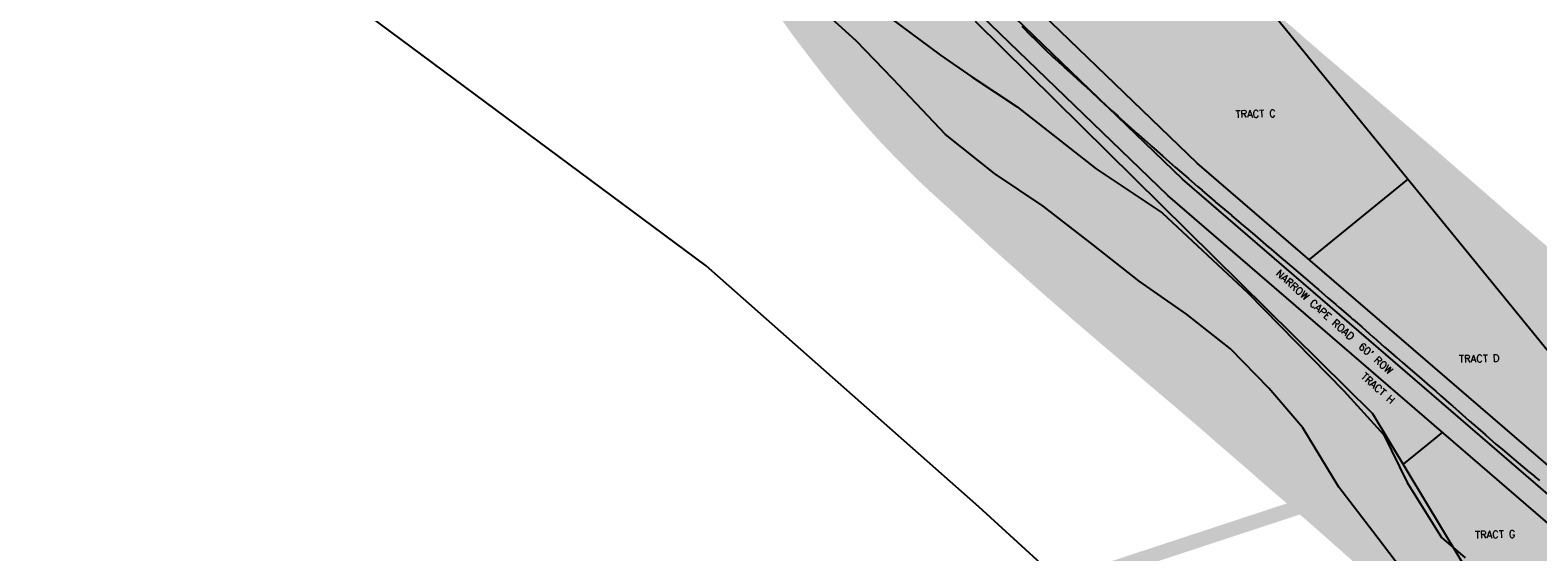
# Model space of a CAD drawing. Header units: feet. Extents: x 18803 to 104580, y -6601 to 116448.
# Tile 8 of 95: x 41329 to 43397, y 28401 to 29116. Entities that reach past the tile are written whole.
import ezdxf

# ---------------------------------------------------------------- set-up
doc = ezdxf.new("R2010")
doc.units = ezdxf.units.FT
doc.header["$LTSCALE"] = 100
doc.header["$MEASUREMENT"] = 0
for name, color, linetype in [('ELPC BOLD TITLE SHEET', 3, 'Continuous'), ('ELPC-XIST', 6, 'Continuous'), ('ELRP', 252, 'Continuous'), ('ETRP', 3, 'Continuous'), ('SL-MATCH', 253, 'Continuous'), ('SL-VICINITY MAP', 2, 'Continuous')]:
    doc.layers.add(name, color=color, linetype=linetype)
doc.styles.add('L100', font='simplex.shx', dxfattribs={"height": 10})

msp = doc.modelspace()

# ---------------------------------------------------------------- linework, layer by layer
at = {"layer": 'ELPC BOLD TITLE SHEET', "const_width": 500}
for points in [[(44994.43259227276, 25873.12758118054), (44997.59958026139, 25871.48795404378), (44997.59958017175, 25871.48795408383), (45000.29333963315, 25869.79948952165)], [(42501.5400579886, 29367.95214175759), (42505.46624152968, 29361.64517453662), (42505.58018567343, 29361.46388776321), (42516.55279361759, 29344.17269794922), (42516.59909886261, 29344.09943917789), (42517.88178326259, 29342.06208444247), (42518.05766273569, 29341.78685586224), (42530.46036896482, 29322.66339556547), (42530.67720908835, 29322.33486699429), (42531.32775021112, 29321.36626467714), (42543.6695239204, 29303.23660314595), (42543.80001834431, 29303.04677975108), (42546.49829455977, 29299.15986079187), (42557.36372789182, 29283.76910242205), (42557.40505259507, 29283.71073642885), (42562.0473866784, 29277.17303663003), (42571.25543832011, 29264.3113953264), (42571.35644675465, 29264.17126174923), (42577.81062612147, 29255.2774451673), (42585.57225108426, 29244.97368985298), (42585.57606997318, 29244.96861645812), (42585.57993878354, 29244.96347925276), (42594.14246109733, 29233.58539484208), (42599.95787490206, 29226.02862681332), (42600.00009034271, 29225.97391325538), (42611.11924388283, 29211.60035650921), (42614.51701171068, 29207.26444335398), (42614.75406039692, 29206.96627868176), (42628.64796185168, 29189.73987670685), (42629.69256757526, 29188.48003473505), (42629.82990207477, 29188.31572218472), (42644.89062803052, 29170.43977152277), (42644.96132922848, 29170.35619757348), (42646.34455748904, 29168.72780115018), (42659.72064586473, 29153.39847117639), (42659.90349062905, 29153.19110966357), (42664.43042504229, 29148.11060264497), (42674.49767738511, 29137.06868913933), (42682.97766997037, 29128.00411911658), (42688.87596844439, 29121.86295996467), (42688.9465452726, 29121.78976432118), (42701.86767232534, 29108.44155067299), (42703.20074887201, 29107.09332244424), (42703.41865133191, 29106.87558342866), (42717.93567415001, 29092.54326154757), (42718.13590608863, 29092.34775828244), (42720.84680834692, 29089.73008896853), (42732.39539574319, 29078.87973999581), (42732.72087385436, 29078.5793415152), (42740.12446006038, 29071.86709471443), (42740.21415722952, 29071.78537695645), (42746.26306966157, 29066.24772223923), (42746.45590849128, 29066.07299858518), (42759.12913037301, 29054.708530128), (42759.30935491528, 29054.54469377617), (42759.35557697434, 29054.5025733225), (42771.32195738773, 29043.57173138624), (42777.48156229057, 29037.84574873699), (42783.44000424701, 29032.3738183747), (42783.44293409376, 29032.3711266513), (42783.44544700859, 29032.36881861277), (42794.96122986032, 29021.78744873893), (42795.00741237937, 29021.74491424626), (42795.4357698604, 29021.34947023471), (42807.72169092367, 29009.89809379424), (42807.95379629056, 29009.6842790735), (42811.97236684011, 29006.02562004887), (42820.76731139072, 28998.08102689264), (42820.8283668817, 28998.02604128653), (42829.30629518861, 28990.41403068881), (42834.287631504, 28985.98424763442), (42834.29698166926, 28985.97593660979), (42847.51253176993, 28974.23455474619), (42847.52442004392, 28974.22398655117), (42848.98062612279, 28972.92873858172), (42864.83092169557, 28958.74630502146), (42866.59661870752, 28957.14490809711), (42881.69447163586, 28943.78365691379), (42881.7796086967, 28943.70862490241), (42886.67815813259, 28939.4093976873), (42899.27243179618, 28928.43221955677), (42899.30832851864, 28928.40098769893), (42907.83557157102, 28920.99510379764), (42907.85902697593, 28920.97470886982), (42917.41017509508, 28912.66002539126), (42917.48255765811, 28912.59724382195), (42929.7995246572, 28901.95313074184), (42929.80604731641, 28901.94749953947), (42929.81252360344, 28901.94190468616), (42936.04488755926, 28896.56310678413), (42936.11162349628, 28896.50570722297), (42952.59994334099, 28882.37244415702), (42952.62018729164, 28882.3551459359), (42952.64038705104, 28882.33784945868), (42954.19655099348, 28881.00958347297), (42954.22772098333, 28880.98301948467), (42971.83562885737, 28866.00109699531), (42971.84146768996, 28865.99613044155), (42976.21428542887, 28862.27769872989), (42976.24822778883, 28862.24878469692), (42989.67197888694, 28850.79343031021), (42999.82239623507, 28842.17840227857), (43008.2793497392, 28834.98056076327), (43023.46637143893, 28821.97994484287), (43023.46983098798, 28821.97698502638), (43023.47372011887, 28821.97365643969), (43027.286527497, 28818.71219876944), (43027.39365180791, 28818.6210772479), (43045.16227849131, 28803.59143821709), (43045.18100989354, 28803.57554781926), (43045.19973840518, 28803.55969076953), (43047.35488534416, 28801.72957426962), (43047.36976075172, 28801.7169330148), (43061.43836286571, 28789.75211024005), (43061.44182796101, 28789.74916173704), (43061.44491499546, 28789.74653587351), (43071.43003319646, 28781.24846939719), (43071.5072185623, 28781.18251600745), (43077.4678603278, 28776.06888476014), (43077.5230220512, 28776.02169597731), (43093.34812259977, 28762.52238917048), (43095.61573764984, 28760.54354304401), (43095.63012390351, 28760.53097972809), (43108.56828360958, 28749.22409600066), (43108.57862563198, 28749.2150625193), (43119.27794137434, 28739.87424364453), (43123.89049437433, 28735.8778116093), (43123.93225947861, 28735.84170268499), (43139.42539272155, 28722.47544414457), (43139.48482136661, 28722.42432935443), (43142.57127636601, 28719.77771781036), (43142.60521535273, 28719.74856385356), (43154.94814323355, 28709.12708582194), (43165.5595587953, 28699.83991633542), (43165.60590393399, 28699.79925694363), (43170.46472594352, 28695.52624592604), (43170.48093754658, 28695.51200089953), (43186.33607454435, 28681.59192730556), (43186.44790374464, 28681.49431834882), (43188.23884954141, 28679.94022253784), (43202.46382894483, 28667.68234148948), (43202.51155099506, 28667.64132066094), (43210.95822643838, 28660.39871508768), (43210.96830511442, 28660.39010082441), (43210.98914454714, 28660.37224660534), (43218.31919962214, 28654.10728323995), (43218.33730069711, 28654.09182638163), (43233.72595067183, 28640.96318036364), (43233.83059476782, 28640.87337315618), (43248.54681004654, 28628.1769210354), (43256.45643989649, 28621.23336621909), (43256.49693907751, 28621.19773863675), (43263.27114451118, 28615.22583695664), (43278.00156752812, 28602.13659584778), (43278.04042887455, 28602.10213412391), (43279.30762559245, 28600.98065025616), (43279.31956056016, 28600.97010758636), (43279.33150369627, 28600.95954458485), (43292.9647383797, 28588.92422920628), (43292.96852577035, 28588.9208836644), (43292.97250490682, 28588.91737017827), (43302.33248700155, 28580.6476894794), (43308.24944562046, 28575.38929469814), (43323.64805250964, 28561.91328441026), (43323.69838171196, 28561.86935333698), (43325.07568629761, 28560.67025933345), (43339.07506381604, 28548.61945243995), (43339.10173307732, 28548.59640117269), (43339.12837036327, 28548.57344009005), (43347.42322077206, 28541.3939942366), (43354.34592652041, 28535.54349218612), (43354.3469016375, 28535.54266803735), (43354.34687766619, 28535.54268829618), (43369.40110343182, 28522.81861554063), (43369.41378770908, 28522.80787337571), (43369.42650171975, 28522.79712018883), (43369.61521766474, 28522.63716545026), (43384.3199318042, 28510.59310705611), (43384.34977720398, 28510.56870091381), (43391.93814198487, 28504.37321821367), (43392.16666011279, 28504.18428745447), (43398.88905055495, 28498.55634937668), (43413.05439879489, 28486.45582446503), (43413.52528773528, 28486.04811718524), (43414.32692619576, 28485.32012395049), (43426.3749002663, 28473.84667990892), (43434.51928180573, 28465.88998033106), (43434.72066073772, 28465.69085784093), (43439.41828270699, 28460.98959607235), (43452.48316197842, 28447.58218392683), (43454.41618430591, 28445.57714140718), (43466.06964303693, 28433.44948055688), (43473.59733143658, 28425.53361708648), (43473.61361379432, 28425.51647802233), (43480.01628547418, 28418.77020039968), (43492.31989342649, 28405.63409941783), (43492.47621702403, 28405.46553643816), (43494.26840829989, 28403.51381376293), (43494.28176801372, 28403.4992271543), (43494.29513371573, 28403.4846589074), (43508.5038849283, 28387.9577637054), (43508.51374566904, 28387.94696762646), (43508.52364841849, 28387.93613932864), (43511.18241702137, 28385.02329734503), (43511.35377735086, 28384.83346354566), (43522.14518075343, 28372.74483210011), (43522.15149841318, 28372.7377462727), (43522.15787303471, 28372.73060241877), (43530.18080317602, 28363.72846645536), (43530.44597073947, 28363.42575243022), (43535.13595150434, 28357.97823617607), (43547.43196073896, 28343.60029012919), (43549.11348433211, 28341.60036549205), (43549.38422992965, 28341.27265885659), (43558.7636190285, 28329.71861137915), (43567.59264136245, 28318.72578284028), (43567.59299265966, 28318.72534547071), (43567.59335802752, 28318.7248905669), (43569.31521943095, 28316.58118726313), (43579.31289656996, 28303.9787536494), (43585.65826690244, 28295.85398422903), (43585.89485237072, 28295.5465432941), (43589.16747197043, 28291.23024433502), (43598.66254871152, 28278.57239944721), (43603.21419569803, 28272.31361034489), (43603.47147897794, 28271.95390222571), (43607.84929751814, 28265.73016980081), (43616.90935926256, 28252.69662682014), (43619.98502329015, 28248.12015958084), (43620.12833120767, 28247.90484172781), (43625.78440098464, 28239.3234294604), (43634.3649123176, 28225.85350474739), (43635.74851002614, 28223.62476851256), (43635.98478684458, 28223.23734746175), (43642.34533784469, 28212.61954231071), (43649.61455448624, 28200.29904101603)]]:
    msp.add_lwpolyline(points, dxfattribs=at)
at = {"layer": 'ELPC-XIST'}
msp.add_lwpolyline([(42688.9465452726, 29121.78976432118), (42701.86767232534, 29108.44155067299), (42703.20074887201, 29107.09332244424), (42703.41865133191, 29106.87558342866), (42717.93567415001, 29092.54326154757), (42718.13590608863, 29092.34775828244), (42720.84680834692, 29089.73008896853), (42732.39539574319, 29078.87973999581), (42732.72087385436, 29078.5793415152), (42740.12446006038, 29071.86709471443), (42740.21415722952, 29071.78537695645), (42746.26306966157, 29066.24772223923), (42746.45590849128, 29066.07299858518), (42759.12913037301, 29054.708530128), (42759.30935491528, 29054.54469377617), (42759.35557697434, 29054.5025733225), (42771.32195738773, 29043.57173138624), (42777.48156229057, 29037.84574873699), (42783.44000424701, 29032.3738183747), (42783.44293409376, 29032.3711266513), (42783.44544700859, 29032.36881861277), (42794.96122986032, 29021.78744873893), (42795.00741237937, 29021.74491424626), (42795.4357698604, 29021.34947023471), (42807.72169092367, 29009.89809379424), (42807.95379629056, 29009.6842790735), (42811.97236684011, 29006.02562004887), (42820.76731139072, 28998.08102689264), (42820.8283668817, 28998.02604128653), (42829.30629518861, 28990.41403068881), (42834.287631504, 28985.98424763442), (42834.29698166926, 28985.97593660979), (42847.51253176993, 28974.23455474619), (42847.52442004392, 28974.22398655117), (42848.98062612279, 28972.92873858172), (42864.83092169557, 28958.74630502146), (42866.59661870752, 28957.14490809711), (42881.69447163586, 28943.78365691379), (42881.7796086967, 28943.70862490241), (42886.67815813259, 28939.4093976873), (42899.27243179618, 28928.43221955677), (42899.30832851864, 28928.40098769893), (42907.83557157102, 28920.99510379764), (42907.85902697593, 28920.97470886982), (42917.41017509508, 28912.66002539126), (42917.48255765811, 28912.59724382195), (42929.7995246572, 28901.95313074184), (42929.80604731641, 28901.94749953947), (42929.81252360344, 28901.94190468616), (42936.04488755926, 28896.56310678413), (42936.11162349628, 28896.50570722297), (42952.59994334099, 28882.37244415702), (42952.62018729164, 28882.3551459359), (42952.64038705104, 28882.33784945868), (42954.19655099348, 28881.00958347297), (42954.22772098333, 28880.98301948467), (42971.83562885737, 28866.00109699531), (42971.84146768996, 28865.99613044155), (42976.21428542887, 28862.27769872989), (42976.24822778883, 28862.24878469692), (42989.67197888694, 28850.79343031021), (42999.82239623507, 28842.17840227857), (43008.2793497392, 28834.98056076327), (43023.46637143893, 28821.97994484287), (43023.46983098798, 28821.97698502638), (43023.47372011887, 28821.97365643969), (43027.286527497, 28818.71219876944), (43027.39365180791, 28818.6210772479), (43045.16227849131, 28803.59143821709), (43045.18100989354, 28803.57554781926), (43045.19973840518, 28803.55969076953), (43047.35488534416, 28801.72957426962), (43047.36976075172, 28801.7169330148), (43061.43836286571, 28789.75211024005), (43061.44182796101, 28789.74916173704), (43061.44491499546, 28789.74653587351), (43071.43003319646, 28781.24846939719), (43071.5072185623, 28781.18251600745), (43077.4678603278, 28776.06888476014), (43077.5230220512, 28776.02169597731), (43093.34812259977, 28762.52238917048), (43095.61573764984, 28760.54354304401), (43095.63012390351, 28760.53097972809), (43108.56828360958, 28749.22409600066), (43108.57862563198, 28749.2150625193), (43119.27794137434, 28739.87424364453), (43123.89049437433, 28735.8778116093), (43123.93225947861, 28735.84170268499), (43139.42539272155, 28722.47544414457), (43139.48482136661, 28722.42432935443), (43142.57127636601, 28719.77771781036), (43142.60521535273, 28719.74856385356), (43154.94814323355, 28709.12708582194), (43165.5595587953, 28699.83991633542), (43165.60590393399, 28699.79925694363), (43170.46472594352, 28695.52624592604), (43170.48093754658, 28695.51200089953), (43186.33607454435, 28681.59192730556), (43186.44790374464, 28681.49431834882), (43188.23884954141, 28679.94022253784), (43202.46382894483, 28667.68234148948), (43202.51155099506, 28667.64132066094), (43210.95822643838, 28660.39871508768), (43210.96830511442, 28660.39010082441), (43210.98914454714, 28660.37224660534), (43218.31919962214, 28654.10728323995), (43218.33730069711, 28654.09182638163), (43233.72595067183, 28640.96318036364), (43233.83059476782, 28640.87337315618), (43248.54681004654, 28628.1769210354), (43256.45643989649, 28621.23336621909), (43256.49693907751, 28621.19773863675), (43263.27114451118, 28615.22583695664), (43278.00156752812, 28602.13659584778), (43278.04042887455, 28602.10213412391), (43279.30762559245, 28600.98065025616), (43279.31956056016, 28600.97010758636), (43279.33150369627, 28600.95954458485), (43292.9647383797, 28588.92422920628), (43292.96852577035, 28588.9208836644), (43292.97250490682, 28588.91737017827), (43302.33248700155, 28580.6476894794), (43308.24944562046, 28575.38929469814), (43323.64805250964, 28561.91328441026), (43323.69838171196, 28561.86935333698), (43325.07568629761, 28560.67025933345), (43339.07506381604, 28548.61945243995), (43339.10173307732, 28548.59640117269), (43339.12837036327, 28548.57344009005), (43347.42322077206, 28541.3939942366), (43354.34592652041, 28535.54349218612), (43354.3469016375, 28535.54266803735), (43354.34687766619, 28535.54268829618), (43369.40110343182, 28522.81861554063), (43369.41378770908, 28522.80787337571), (43369.42650171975, 28522.79712018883), (43369.61521766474, 28522.63716545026), (43384.3199318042, 28510.59310705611), (43384.34977720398, 28510.56870091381), (43391.93814198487, 28504.37321821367), (43392.16666011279, 28504.18428745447), (43398.88905055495, 28498.55634937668)], dxfattribs=at)
at = {"layer": 'ELRP'}
for p, q in [((43805.36431065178, 28190.57537711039), (42699.88999337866, 29548.32067382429)), ((42929.50295956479, 28933.82015177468), (42674.57895817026, 29179.67812394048)), ((42889.05443538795, 28889.47254625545), (42632.92745314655, 29136.4907168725)), ((42909.27869747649, 28911.64634901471), (42666.70389406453, 29145.59430581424)), ((42624.90316500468, 29128.37906477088), (43170.00689886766, 28590.43098007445)), ((43547.68923708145, 28400.74804472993), (42929.50295956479, 28933.82015177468)), ((43528.09782490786, 28378.02852516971), (42909.27869747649, 28911.64634901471)), ((43218.17559015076, 28911.76148798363), (43082.81748729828, 28801.55311038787)), ((43508.50641273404, 28355.30900560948), (42889.05443538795, 28889.47254625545)), ((43170.00689886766, 28590.43098007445), (43314.5021606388, 28350.08183211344)), ((43265.69863065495, 28564.68611524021), (43253.09726043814, 28554.42609727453)), ((43253.09726043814, 28554.42609727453), (43211.84506235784, 28520.83861542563))]:
    msp.add_line(p, q, dxfattribs=at)
at = {"layer": 'SL-MATCH', "const_width": 20}
msp.add_lwpolyline([(40967.23025008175, 27770.11860674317), (52031.75944042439, 31413.10269017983)], dxfattribs=at)
at = {"layer": 'SL-VICINITY MAP'}
for points in [[(42997.88147164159, 28125.79329299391), (42629.93283888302, 28462.639376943), (42256.01229505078, 28792.93391462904), (41722.53241426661, 29189.17594242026), (41180.68522583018, 29538.99404922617), (40728.47682966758, 29798.73805846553), (40494.27092753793, 29993.11554041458), (40430.94523922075, 30055.09455200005), (40345.44268290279, 30099.31675856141), (40211.07700698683, 30162.23128777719), (40121.68646352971, 30199.99728640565), (40106.9124221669, 30203.50693894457), (39770.0029138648, 30359.70133760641), (39697.56362261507, 30391.96451160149), (39610.84833646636, 30463.33735367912)], [(43230.10138323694, 28349.88060255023), (43170.19724750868, 28428.75837419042), (43123.63623757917, 28489.41158199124), (43074.05843461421, 28570.85455570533), (43027.77728541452, 28625.24223223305), (42975.24436441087, 28679.34389377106), (42914.65560839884, 28726.79867071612), (42849.99229142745, 28771.974260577), (42787.2263245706, 28821.42220961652), (42718.02201208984, 28874.76116451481), (42651.27477118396, 28919.84141604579), (42584.15438263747, 28973.27570927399), (42511.83999021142, 29049.49294051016), (42461.48428005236, 29101.60142995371), (42393.99074386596, 29163.38976487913)], [(42508.10851380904, 29133.03335748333), (42577.21953937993, 29081.78291300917), (42620.29732172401, 29052.36202324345), (42682.69014094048, 29011.26811590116), (42790.89767480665, 28926.22908415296), (42881.31437427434, 28865.48947085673), (42998.97704679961, 28755.76966733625), (43130.26270585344, 28621.55976870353), (43185.15941152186, 28561.28791422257), (43217.31952772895, 28495.79031726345), (43264.53354602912, 28420.51753649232), (43297.09842178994, 28392.7084655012)]]:
    msp.add_lwpolyline(points, dxfattribs=at)

# ---------------------------------------------------------------- texts
at = {"layer": 'ETRP', "style": 'L100'}
for s, rotation, p in [('TRACT C', 1.066321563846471, (42981.94601275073, 28996.0908171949)), ("NARROW CAPE ROAD  60' ROW", 318.5831700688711, (43036.18046002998, 28781.11291048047)), ('TRACT D', 1.066321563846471, (43288.56519041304, 28660.33528836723)), ('TRACT H', 318.5831700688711, (43153.14460503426, 28639.77755363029)), ('TRACT G', 1.066321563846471, (43310.53145630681, 28419.1967675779))]:
    msp.add_text(s, height=9.999999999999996, rotation=rotation, dxfattribs=at).set_placement(p)

doc.saveas('drawing.dxf')
